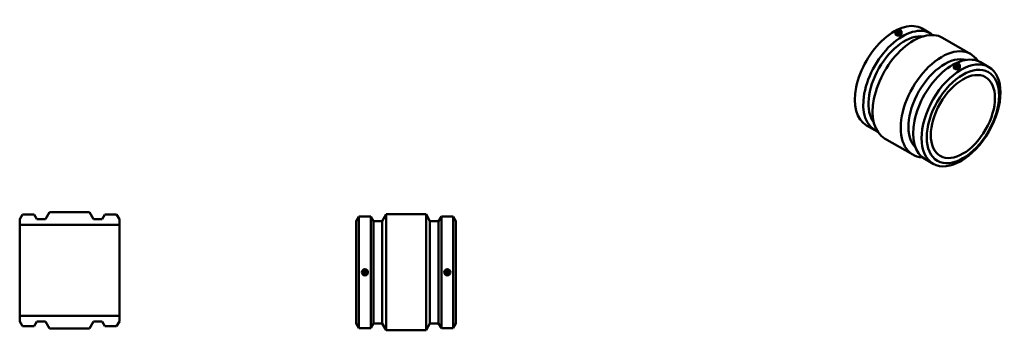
# Model space of a CAD drawing. Header units: inches. Extents: x -14.6 to 79.6, y -15.1 to 84.
# Tile 4 of 4: x -13.8 to 79.6, y 54.6 to 84. Entities that reach past the tile are written whole.
import ezdxf

# ---------------------------------------------------------------- set-up
doc = ezdxf.new("R2010")
doc.units = ezdxf.units.IN
doc.header["$MEASUREMENT"] = 0
doc.layers.add('Visible (ANSI)', color=7, linetype='Continuous', lineweight=50)
doc.layers.add('Visible Narrow (ANSI)', color=7, linetype='Continuous', lineweight=35)

msp = doc.modelspace()

# ---------------------------------------------------------------- linework, layer by layer
at = {"layer": 'Visible (ANSI)'}
for p, q in [((71.804, 83.139), (72.6, 82.68)), ((69.267, 82.83), (69.267, 82.647)), ((69.483, 82.83), (69.483, 82.726)), ((69.641, 82.83), (69.641, 82.726)), ((69.857, 82.83), (69.857, 82.647)), ((73.734, 82.27), (76.406, 80.731)), ((74.793, 79.464), (74.793, 79.648)), ((75.01, 79.648), (75.01, 79.544)), ((75.167, 79.648), (75.167, 79.544)), ((75.384, 79.464), (75.384, 79.648)), ((77.33, 79.956), (78.126, 79.498)), ((66.525, 73.971), (67.32, 73.512)), ((68.244, 72.738), (70.917, 71.198)), ((72.051, 70.788), (72.847, 70.33)), ((-13.526, 65.526), (-13.78, 65.085)), ((-12.4, 65.526), (-13.526, 65.526)), ((-12.146, 65.085), (-12.4, 65.526)), ((-10.945, 65.736), (-11.321, 65.085)), ((-7.165, 65.736), (-10.945, 65.736)), ((-6.789, 65.085), (-7.165, 65.736)), ((-5.71, 65.526), (-5.965, 65.085)), ((-4.585, 65.526), (-5.71, 65.526)), ((-4.33, 65.085), (-4.585, 65.526)), ((20.596, 64.904), (20.972, 65.555)), ((20.972, 54.555), (20.972, 65.555)), ((20.972, 65.555), (24.752, 65.555)), ((24.752, 54.555), (24.752, 65.555)), ((25.128, 64.904), (24.752, 65.555)), ((-13.78, 65.085), (-13.78, 64.541)), ((-13.78, 64.541), (-4.33, 64.541)), ((-13.78, 55.931), (-13.78, 64.541)), ((-11.321, 65.085), (-12.146, 65.085)), ((-5.965, 65.085), (-6.789, 65.085)), ((-4.33, 64.541), (-4.33, 65.085)), ((-4.33, 55.931), (-4.33, 64.541)), ((18.137, 64.904), (18.391, 65.344)), ((18.137, 55.206), (18.137, 64.904)), ((18.391, 54.765), (18.391, 65.344)), ((18.391, 65.344), (19.517, 65.344)), ((19.517, 54.765), (19.517, 65.344)), ((19.771, 64.904), (19.517, 65.344)), ((19.771, 55.206), (19.771, 64.904)), ((19.771, 64.904), (20.596, 64.904)), ((20.596, 55.206), (20.596, 64.904)), ((25.128, 55.206), (25.128, 64.904)), ((25.128, 64.904), (25.952, 64.904)), ((25.952, 64.904), (26.207, 65.344)), ((25.952, 55.206), (25.952, 64.904)), ((26.207, 54.765), (26.207, 65.344)), ((26.207, 65.344), (27.332, 65.344)), ((27.332, 54.765), (27.332, 65.344)), ((27.587, 64.904), (27.332, 65.344)), ((27.587, 55.206), (27.587, 64.904)), ((-4.33, 55.931), (-13.78, 55.931)), ((-13.78, 55.931), (-13.78, 55.387)), ((-13.78, 55.387), (-13.526, 54.947)), ((-12.4, 54.947), (-12.146, 55.387)), ((-12.146, 55.387), (-11.321, 55.387)), ((-11.321, 55.387), (-10.945, 54.736)), ((-7.165, 54.736), (-6.789, 55.387)), ((-6.789, 55.387), (-5.965, 55.387)), ((-5.965, 55.387), (-5.71, 54.947)), ((-4.585, 54.947), (-4.33, 55.387)), ((-4.33, 55.387), (-4.33, 55.931)), ((18.137, 55.206), (18.391, 54.765)), ((19.771, 55.206), (19.517, 54.765)), ((19.771, 55.206), (20.596, 55.206)), ((20.596, 55.206), (20.972, 54.555)), ((25.128, 55.206), (24.752, 54.555)), ((25.128, 55.206), (25.952, 55.206)), ((25.952, 55.206), (26.207, 54.765)), ((27.587, 55.206), (27.332, 54.765)), ((-13.526, 54.947), (-12.4, 54.947)), ((-10.945, 54.736), (-7.165, 54.736)), ((-5.71, 54.947), (-4.585, 54.947)), ((18.391, 54.765), (19.517, 54.765)), ((20.972, 54.555), (24.752, 54.555)), ((26.207, 54.765), (27.332, 54.765))]:
    msp.add_line(p, q, dxfattribs=at)
for centre, radius in [((18.954, 60.055), 0.295), ((18.954, 60.055), 0.197), ((26.77, 60.055), 0.295), ((26.77, 60.055), 0.197)]:
    msp.add_circle(centre, radius, dxfattribs=at)
for centre, major_axis, start_param, end_param in [((69.164, 78.555), (2.64, 4.584), 0, 3.141593), ((69.96, 78.096), (2.64, 4.584), 6.193424, 9.514539), ((70.989, 77.504), (2.745, 4.766), 0, 3.141593), ((70.14, 77.993), (2.42, 4.202), 0.237607, 2.903985), ((73.662, 75.965), (2.745, 4.766), 5.991893, 9.71607), ((73.928, 75.812), (2.42, 4.202), 0.146045, 2.995548), ((74.691, 75.372), (2.64, 4.584), 0, 3.141593)]:
    msp.add_ellipse(centre, major_axis=major_axis, ratio=0.578093, start_param=start_param, end_param=end_param, dxfattribs=at)
for centre, major_axis, ratio in [((69.562, 82.83), (-0.295, 0), 0.575862), ((69.562, 82.83), (-0.197, 0), 0.575862), ((75.486, 74.914), (2.64, 4.584), 0.578093), ((75.666, 74.81), (2.42, 4.202), 0.578093), ((75.089, 79.648), (-0.295, 0), 0.575862), ((75.089, 79.648), (-0.197, 0), 0.575862), ((75.666, 74.81), (2.148, 3.731), 0.578093)]:
    msp.add_ellipse(centre, major_axis=major_axis, ratio=ratio, dxfattribs=at)
for points, knots in [([(69.857, 82.647), (69.857, 82.626), (69.85, 82.604), (69.82, 82.564), (69.797, 82.545), (69.745, 82.515), (69.712, 82.501), (69.639, 82.483), (69.599, 82.477), (69.525, 82.476), (69.486, 82.479), (69.413, 82.495), (69.38, 82.508), (69.327, 82.538), (69.304, 82.558), (69.274, 82.601), (69.267, 82.624), (69.267, 82.647)], [0.565156, 0.565156, 0.565156, 0.565156, 0.847734, 0.847734, 1.130312, 1.130312, 1.41289, 1.41289, 1.695468, 1.695468, 1.978046, 1.978046, 2.260624, 2.260624, 2.543202, 2.543202, 2.82578, 2.82578, 2.82578, 2.82578]), ([(69.507, 82.798), (69.5, 82.802), (69.493, 82.807), (69.485, 82.818), (69.483, 82.824), (69.483, 82.836), (69.485, 82.842), (69.493, 82.853), (69.5, 82.858), (69.513, 82.866), (69.522, 82.87), (69.542, 82.874), (69.552, 82.876), (69.572, 82.876), (69.583, 82.874), (69.602, 82.87), (69.611, 82.866), (69.625, 82.858), (69.631, 82.853), (69.639, 82.842), (69.641, 82.836), (69.641, 82.824), (69.639, 82.818), (69.631, 82.807), (69.625, 82.802), (69.611, 82.794), (69.602, 82.791), (69.583, 82.786), (69.572, 82.785), (69.552, 82.785), (69.542, 82.786), (69.522, 82.791), (69.513, 82.794), (69.507, 82.798)], [-1.205417, -1.205417, -1.205417, -1.205417, -1.130078, -1.130078, -1.054739, -1.054739, -0.979401, -0.979401, -0.904062, -0.904062, -0.828724, -0.828724, -0.753385, -0.753385, -0.678047, -0.678047, -0.602708, -0.602708, -0.52737, -0.52737, -0.452031, -0.452031, -0.376693, -0.376693, -0.301354, -0.301354, -0.226016, -0.226016, -0.150677, -0.150677, -0.075339, -0.075339, 0, 0, 0, 0]), ([(75.384, 79.464), (75.384, 79.444), (75.376, 79.422), (75.346, 79.381), (75.324, 79.362), (75.271, 79.332), (75.238, 79.319), (75.165, 79.3), (75.126, 79.295), (75.052, 79.293), (75.012, 79.297), (74.939, 79.313), (74.906, 79.325), (74.88, 79.341), (74.854, 79.356), (74.831, 79.375), (74.801, 79.418), (74.793, 79.442), (74.793, 79.464)], [2.82578, 2.82578, 2.82578, 2.82578, 3.108358, 3.108358, 3.390936, 3.390936, 3.673514, 3.673514, 3.956092, 3.956092, 4.23867, 4.23867, 4.521248, 4.521248, 4.521248, 4.803827, 4.803827, 5.086405, 5.086405, 5.086405, 5.086405]), ([(75.144, 79.68), (75.151, 79.676), (75.157, 79.671), (75.165, 79.66), (75.167, 79.653), (75.167, 79.642), (75.165, 79.636), (75.157, 79.625), (75.151, 79.62), (75.137, 79.612), (75.128, 79.608), (75.109, 79.604), (75.098, 79.602), (75.079, 79.602), (75.068, 79.604), (75.049, 79.608), (75.04, 79.612), (75.026, 79.62), (75.02, 79.625), (75.012, 79.636), (75.01, 79.642), (75.01, 79.653), (75.012, 79.66), (75.02, 79.671), (75.026, 79.676), (75.04, 79.684), (75.049, 79.687), (75.068, 79.692), (75.079, 79.693), (75.098, 79.693), (75.109, 79.692), (75.128, 79.687), (75.137, 79.684), (75.144, 79.68)], [-1.205417, -1.205417, -1.205417, -1.205417, -1.130078, -1.130078, -1.054739, -1.054739, -0.979401, -0.979401, -0.904062, -0.904062, -0.828724, -0.828724, -0.753385, -0.753385, -0.678047, -0.678047, -0.602708, -0.602708, -0.52737, -0.52737, -0.452031, -0.452031, -0.376693, -0.376693, -0.301354, -0.301354, -0.226016, -0.226016, -0.150677, -0.150677, -0.075339, -0.075339, 0, 0, 0, 0]), ([(18.954, 59.976), (18.944, 59.976), (18.934, 59.978), (18.914, 59.986), (18.905, 59.992), (18.891, 60.006), (18.885, 60.015), (18.877, 60.034), (18.875, 60.045), (18.875, 60.065), (18.877, 60.075), (18.885, 60.095), (18.891, 60.103), (18.905, 60.117), (18.914, 60.124), (18.934, 60.132), (18.944, 60.134), (18.964, 60.134), (18.975, 60.132), (18.994, 60.124), (19.003, 60.117), (19.017, 60.103), (19.023, 60.095), (19.031, 60.075), (19.033, 60.065), (19.033, 60.045), (19.031, 60.034), (19.023, 60.015), (19.017, 60.006), (19.003, 59.992), (18.994, 59.986), (18.975, 59.978), (18.964, 59.976), (18.954, 59.976)], [-1.205417, -1.205417, -1.205417, -1.205417, -1.130078, -1.130078, -1.054739, -1.054739, -0.979401, -0.979401, -0.904062, -0.904062, -0.828724, -0.828724, -0.753385, -0.753385, -0.678047, -0.678047, -0.602708, -0.602708, -0.52737, -0.52737, -0.452031, -0.452031, -0.376693, -0.376693, -0.301354, -0.301354, -0.226016, -0.226016, -0.150677, -0.150677, -0.075339, -0.075339, 0, 0, 0, 0]), ([(26.77, 60.134), (26.779, 60.134), (26.79, 60.132), (26.809, 60.124), (26.818, 60.117), (26.832, 60.103), (26.838, 60.095), (26.846, 60.075), (26.848, 60.065), (26.848, 60.045), (26.846, 60.034), (26.838, 60.015), (26.832, 60.006), (26.818, 59.992), (26.809, 59.986), (26.79, 59.978), (26.779, 59.976), (26.76, 59.976), (26.749, 59.978), (26.73, 59.986), (26.721, 59.992), (26.707, 60.006), (26.701, 60.015), (26.693, 60.034), (26.691, 60.045), (26.691, 60.065), (26.693, 60.075), (26.701, 60.095), (26.707, 60.103), (26.721, 60.117), (26.73, 60.124), (26.749, 60.132), (26.76, 60.134), (26.77, 60.134)], [-1.205417, -1.205417, -1.205417, -1.205417, -1.130078, -1.130078, -1.054739, -1.054739, -0.979401, -0.979401, -0.904062, -0.904062, -0.828724, -0.828724, -0.753385, -0.753385, -0.678047, -0.678047, -0.602708, -0.602708, -0.52737, -0.52737, -0.452031, -0.452031, -0.376693, -0.376693, -0.301354, -0.301354, -0.226016, -0.226016, -0.150677, -0.150677, -0.075339, -0.075339, 0, 0, 0, 0])]:
    msp.add_open_spline(points, degree=3, knots=knots, dxfattribs=at)
at = {"layer": 'Visible Narrow (ANSI)'}
msp.add_line((69.507, 82.794), (69.507, 82.725), dxfattribs=at)

doc.saveas('drawing.dxf')
